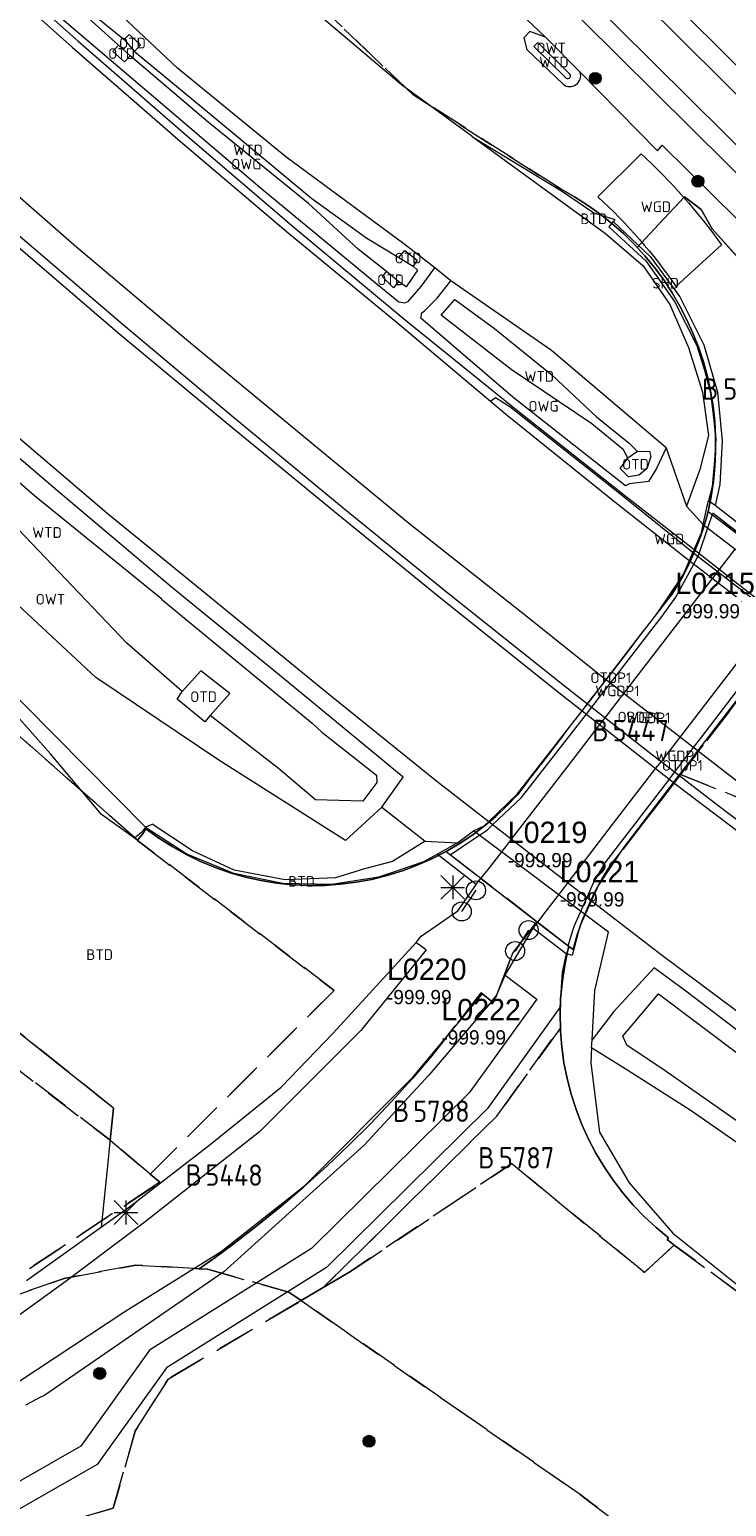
# Model space of a CAD drawing. Header units: metres. Extents: x 207644 to 210135, y 370459 to 373417.
# Tile 204 of 256: x 209208 to 209267, y 371926 to 372051. Entities that reach past the tile are written whole.
import ezdxf
from ezdxf.enums import TextEntityAlignment as Align

# ---------------------------------------------------------------- set-up
doc = ezdxf.new("R2010")
doc.units = ezdxf.units.M
doc.linetypes.add('HIDDEN2', pattern=[4.7625, 3.175, -1.5875])
for name, color, linetype in [('BTD', 7, 'Continuous'), ('CON_BxH150x325mm', 7, 'Continuous'), ('KAD_perceelnummer', 212, 'Continuous'), ('KAD_sectie', 212, 'Continuous'), ('KAD_Vastgesteld_Perceel', 212, 'Continuous'), ('NLV_afsluitstuk_lijn', 7, 'Continuous'), ('NNR_afsluitstuk_lijn', 7, 'Continuous'), ('NOD_afsluitstuk_lijn', 7, 'Continuous'), ('OBDP1', 7, 'Continuous'), ('OTD', 7, 'Continuous'), ('OTDP1', 7, 'Continuous'), ('OWG', 7, 'Continuous'), ('OWT', 7, 'Continuous'), ('SHD', 7, 'Continuous'), ('WGD', 7, 'Continuous'), ('WGDP1', 7, 'Continuous'), ('WTD', 7, 'Continuous')]:
    doc.layers.add(name, color=color, linetype=linetype)
for name, color, linetype, lineweight in [('GKL', 52, 'Continuous', 25), ('GMV', 7, 'Continuous', 25), ('GOBDP1', 7, 'Continuous', 25), ('GP1', 7, 'Continuous', 30), ('Q21_lantaarnpaal', 1, 'Continuous', 0), ('Q26_boom', 72, 'Continuous', 0)]:
    doc.layers.add(name, color=color, linetype=linetype, lineweight=lineweight)
doc.styles.add('ISO', font='isocpeur.ttf', dxfattribs={"height": 1})
doc.styles.add('ISOCP', font='ISOCP.shx', dxfattribs={"height": 1.8})

# ---------------------------------------------------------------- blocks, each defined once
blk = doc.blocks.new('ACMAP_ANN_TEMPLATE_Vastgesteld_Perceelnummer')
at = {"layer": 'KAD_perceelnummer', "style": 'ISOCP'}
blk.add_attdef('Perceelnummer', text='', height=1.8, dxfattribs=at).set_placement((0, 0), align=Align.MIDDLE)
at = {"layer": 'KAD_sectie', "style": 'ISOCP'}
blk.add_attdef('sectie', text='', height=1.8, dxfattribs=at).set_placement((-2.7, 0), align=Align.MIDDLE_RIGHT)
blk = doc.blocks.new('Q21')
for p, q in [((-1, 1), (0, 0)), ((-1, 0), (0, 0)), ((-1, -1), (0, 0)), ((0, 1), (0, 0)), ((0, 0), (1, 1)), ((0, 0), (1, 0)), ((0, 0), (0, -1)), ((0, 0), (1, -1))]:
    blk.add_line(p, q)
blk = doc.blocks.new('Q26')
blk.add_hatch(color=256).paths.add_polyline_path([(-0.45, -0.01, 1), (0.55, -0.01, 1)])
blk.add_circle((0.05, -0.01), 0.5)

msp = doc.modelspace()

# ---------------------------------------------------------------- linework, layer by layer
at = {"layer": 'CON_BxH150x325mm', "color": 253, "linetype": 'Continuous', "lineweight": 13}
for points in [[(209245.796, 371978.314), (209244.597, 371976.535)], [(209250.231, 371974.961), (209249.104, 371973.196)]]:
    msp.add_lwpolyline(points, dxfattribs=at)
at = {"layer": 'GKL', "color": 253, "linetype": 'Continuous', "lineweight": 13}
for points in [[(209239.522, 372046.118), (209232.273, 372052.28)], [(209245.444, 372041.799), (209239.522, 372046.118)], [(209245.444, 372041.799), (209256.695, 372033.624)], [(209256.695, 372033.624), (209259.871, 372030.904)], [(209259.871, 372030.904), (209262.113, 372027.643)], [(209262.113, 372027.643), (209263.698, 372024.024)], [(209263.698, 372024.024), (209264.882, 372020.256)], [(209217.983, 371983.623), (209179.691, 372022.336)], [(209264.882, 372020.256), (209265.377, 372016.593)], [(209265.377, 372016.593), (209264.641, 372013.748)], [(209264.641, 372013.748), (209263.516, 372010.645)], [(209217.983, 371983.623), (209218.549, 371983.892)], [(209221.936, 371981.643), (209218.549, 371983.892)], [(209225.451, 371980.02), (209221.936, 371981.643)], [(209241.513, 371982.443), (209238.778, 371980.736)], [(209238.778, 371980.736), (209236.431, 371980.127)], [(209229.753, 371979.2), (209225.451, 371980.02)], [(209233.972, 371979.353), (209229.753, 371979.2)], [(209236.431, 371980.127), (209233.972, 371979.353)], [(209255.537, 371965.09), (209255.459, 371963.75)], [(209255.459, 371963.75), (209256.191, 371957.942)], [(209256.191, 371957.942), (209258.696, 371953.684)], [(209258.696, 371953.684), (209262.373, 371949.431)], [(209262.373, 371949.431), (209270.082, 371943.284)]]:
    msp.add_lwpolyline(points, dxfattribs=at)
at = {"layer": 'GMV', "color": 253, "linetype": 'Continuous', "lineweight": 13}
for points in [[(209156.599, 372157.962), (209269.907, 372045.588)], [(209269.907, 372043.162), (209155.543, 372156.584)], [(209152.05, 372153.34), (209269.907, 372036.526)], [(209269.907, 372038.899), (209153.384, 372154.39)], [(209165.295, 372092.366), (209167.713, 372090.121), (209176.578, 372081.51), (209185.204, 372073.398), (209193.737, 372065.562), (209202.713, 372057.402), (209211.804, 372049.311), (209220.944, 372041.372), (209230.006, 372033.677), (209239.214, 372026.076), (209247.028, 372019.492)], [(209165.796, 372092.906), (209168.24, 372090.551), (209176.911, 372082.277), (209185.658, 372074.071), (209194.406, 372065.871), (209203.3, 372057.794), (209212.306, 372049.819), (209221.35, 372041.957), (209230.464, 372034.136), (209239.692, 372026.459), (209249.045, 372018.913), (209258.446, 372011.48), (209263.627, 372007.426), (209275.242, 371998.313), (209286.894, 371989.388), (209295.44, 371983.012), (209305.14, 371975.96), (209314.901, 371968.993), (209325.882, 371961.432), (209331.432, 371957.683), (209335.877, 371954.724)], [(209156.869, 372083.283), (209158.359, 372081.792), (209167.627, 372072.901), (209176.463, 372064.713), (209185.159, 372056.545), (209194.142, 372048.378), (209203.404, 372040.16), (209212.21, 372032.471), (209221.595, 372024.553), (209230.808, 372016.944), (209240.275, 372009.131), (209249.607, 372001.769), (209256.308, 371996.391), (209268.642, 371986.854), (209278.555, 371979.313), (209287.885, 371972.385), (209297.624, 371965.182), (209307.393, 371958.286), (209317.437, 371951.179), (209329.756, 371942.906), (209339.748, 371936.196)], [(209155.118, 372081.396), (209161.305, 372075.458), (209170.306, 372066.926), (209178.961, 372058.813), (209180.201, 372057.611), (209188.655, 372049.923), (209198.058, 372041.589), (209206.654, 372034.047), (209216.138, 372025.91), (209225.188, 372018.315), (209234.627, 372010.516), (209243.327, 372003.43), (209253.107, 371995.639), (209260.164, 371990.105), (209266.159, 371985.483), (209275.142, 371978.689), (209281.587, 371973.911), (209291.418, 371966.717), (209300.83, 371959.91), (209310.739, 371952.889), (209321.402, 371945.635), (209330.739, 371939.243), (209340.875, 371932.622)], [(209154.645, 372080.886), (209162.353, 372073.453), (209169.596, 372066.622), (209178.258, 372058.566), (209179.747, 372057.166), (209188.143, 372049.459), (209197.551, 372041.045), (209206.085, 372033.495), (209215.657, 372025.274), (209224.785, 372017.689), (209234.208, 372009.945), (209242.832, 372002.902), (209252.767, 371994.972), (209262.693, 371987.203), (209271.434, 371980.561), (209281.117, 371973.361), (209291.013, 371966.041), (209300.379, 371959.276), (209310.328, 371952.284), (209320.922, 371944.962), (209330.459, 371938.711), (209340.484, 371931.989)], [(209146.347, 372071.942), (209148.998, 372069.353), (209153.282, 372065.291), (209161.951, 372057.116), (209171.487, 372048.161), (209179.613, 372040.797), (209189.219, 372032.192), (209195.961, 372026.188), (209205.488, 372017.94), (209214.728, 372010.102), (209223.506, 372002.926), (209233.224, 371994.999), (209242.512, 371987.502), (209252.031, 371980.121), (209261.501, 371972.836), (209269.119, 371967.143), (209281.346, 371958.008), (209289.363, 371952.215), (209300.587, 371944.129), (209311.011, 371936.895), (209320.946, 371930.259), (209330.883, 371923.589), (209341.116, 371916.957)], [(209251.663, 372050.139), (209245.999, 372055.54)], [(209213.223, 372054.591), (209212.588, 372054.575), (209211.71, 372053.601), (209210.903, 372052.719), (209210.713, 372052.445), (209210.581, 372052.038), (209218.664, 372045.158), (209227.647, 372037.493), (209237.19, 372029.606), (209239.299, 372027.862), (209239.817, 372027.765), (209240.088, 372027.894), (209241.191, 372029.142), (209242.347, 372030.724)], [(209242.347, 372030.724), (209239.741, 372032.744), (209229.809, 372040.067), (209220.677, 372047.52), (209213.223, 372054.591)], [(209215.713, 372049.484), (209212.346, 372052.506), (209212.762, 372053.04), (209213.396, 372052.233), (209216.196, 372049.955)], [(209216.196, 372049.955), (209216.621, 372050.364), (209217.569, 372049.508), (209217.061, 372048.946)], [(209250.334, 372050.614), (209249.821, 372050.101)], [(209249.821, 372050.101), (209250.094, 372049.093)], [(209251.663, 372050.139), (209250.334, 372050.614)], [(209251.663, 372050.139), (209254.568, 372047.194)], [(209216.696, 372048.575), (209216.223, 372048.064), (209215.247, 372048.923), (209215.713, 372049.484)], [(209216.696, 372048.575), (209215.713, 372049.484)], [(209216.196, 372049.955), (209217.061, 372048.946)], [(209217.061, 372048.946), (209223.639, 372043.493), (209231.994, 372036.548), (209236.619, 372033.221), (209239.316, 372031.596)], [(209250.094, 372049.093), (209253.137, 372046.174)], [(209250.681, 372049.368), (209251.016, 372049.696)], [(209253.325, 372046.753), (209250.681, 372049.368)], [(209251.016, 372049.696), (209253.712, 372047.029)], [(209238.281, 372030.422), (209235.898, 372032.289), (209231.693, 372036.149), (209223.265, 372042.999), (209216.696, 372048.575)], [(209254.568, 372047.194), (209261.089, 372040.585)], [(209245.514, 372041.757), (209245.444, 372041.799)], [(209245.514, 372041.757), (209253.008, 372037.218)], [(209259.699, 372040.329), (209256.059, 372036.702)], [(209261.089, 372040.585), (209261.488, 372041.062)], [(209261.488, 372041.062), (209269.907, 372032.718)], [(209253.008, 372037.218), (209255.72, 372035.36)], [(209237.864, 371985.317), (209239.684, 371987.848), (209229.582, 371996.172), (209220.141, 372003.865), (209210.787, 372011.776), (209201.941, 372019.306), (209193.217, 372026.987), (209182.378, 372036.202), (209182.013, 372036.182), (209181.223, 372035.134), (209180.284, 372034.001)], [(209255.72, 372035.36), (209257.498, 372034.799)], [(209237.864, 371985.317), (209234.816, 371982.496), (209224.166, 371989.261), (209213.798, 371996.224), (209204.746, 372004.657), (209196.875, 372013.454), (209189.464, 372022.656), (209180.284, 372034.001)], [(209221.071, 371995.056), (209216.417, 371999.11), (209206.7, 372009.313), (209198.045, 372018.885), (209191.694, 372025.302), (209181.944, 372034.138), (209182.343, 372034.479), (209192.077, 372025.717), (209198.836, 372020.016), (209208.655, 372011.553), (209219.351, 372002.846), (209219.319, 372002.816), (209224.77, 371998.34), (209232.027, 371992.393), (209232.837, 371991.639), (209237.426, 371988.003), (209237.443, 371987.396), (209236.279, 371985.812), (209232.288, 371985.938), (209229.183, 371988.555), (209223.435, 371993.039)], [(209257.358, 372034.615), (209256.987, 372034.183)], [(209256.987, 372034.183), (209260.087, 372031.317)], [(209257.498, 372034.799), (209257.358, 372034.615)], [(209257.358, 372034.615), (209260.453, 372031.668)], [(209266.458, 372032.664), (209262.637, 372029.149)], [(209239.316, 372031.596), (209239.802, 372032.185), (209240.851, 372031.359), (209240.509, 372030.866)], [(209239.316, 372031.596), (209240.509, 372030.866)], [(209260.087, 372031.317), (209262.51, 372027.878)], [(209260.453, 372031.668), (209262.962, 372028.291)], [(209239.283, 372029.564), (209238.851, 372029.046), (209237.939, 372029.956), (209238.281, 372030.422)], [(209239.283, 372029.564), (209238.281, 372030.422)], [(209240.509, 372030.866), (209240.88, 372030.534), (209239.923, 372029.123), (209239.283, 372029.564)], [(209243.676, 372029.641), (209242.347, 372030.724)], [(209261.808, 372015.577), (209261, 372013.825), (209260.316, 372012.743), (209258.73, 372012.55), (209258.376, 372012.379), (209248.912, 372019.83), (209241.158, 372026.483), (209241.24, 372026.928), (209241.459, 372027.109), (209242.53, 372028.182), (209243.676, 372029.641)], [(209261.808, 372015.577), (209252.149, 372023.754), (209243.676, 372029.641)], [(209258.593, 372014.689), (209258.224, 372015.385), (209255.563, 372017.595), (209248.763, 372022.167), (209242.862, 372026.739), (209244.014, 372028.059), (209247.349, 372025.62), (209252.228, 372021.693), (209255.954, 372018.169), (209258.703, 372015.947), (209259.4, 372015.27)], [(209262.51, 372027.878), (209264.386, 372024.196)], [(209262.962, 372028.291), (209264.981, 372024.238)], [(209264.386, 372024.196), (209265.042, 372022.1)], [(209264.981, 372024.238), (209266.128, 372020.243)], [(209265.042, 372022.1), (209265.554, 372020.207)], [(209265.554, 372020.207), (209265.766, 372018.358)], [(209266.128, 372020.243), (209266.526, 372016.155)], [(209247.028, 372019.492), (209247.449, 372019.799), (209248.664, 372019.04), (209258.018, 372011.634), (209264.252, 372006.604), (209275.051, 371998.292), (209277.094, 371996.693), (209276.841, 371996.08)], [(209247.028, 372019.492), (209248.292, 372018.44), (209257.483, 372011.033), (209263.73, 372006.104), (209274.675, 371997.688), (209276.841, 371996.08)], [(209265.766, 372018.358), (209265.985, 372016.285)], [(209259.4, 372015.27), (209260.404, 372015.3), (209260.511, 372014.833), (209260.195, 372013.801), (209259.505, 372013.274), (209258.648, 372013.128), (209257.937, 372013.817), (209258.593, 372014.689)], [(209259.4, 372015.27), (209258.593, 372014.689)], [(209261.808, 372015.577), (209263.516, 372010.645)], [(209265.985, 372016.285), (209265.88, 372014.501)], [(209266.526, 372016.155), (209266.332, 372012.477)], [(209265.88, 372014.501), (209265.681, 372012.29)], [(209265.681, 372012.29), (209265.381, 372011.114)], [(209266.332, 372012.477), (209265.925, 372010.699)], [(209263.516, 372010.645), (209264.924, 372009.123)], [(209264.924, 372009.123), (209265.206, 372010.402)], [(209265.206, 372010.402), (209265.243, 372010.571)], [(209265.243, 372010.571), (209265.381, 372011.114)], [(209265.925, 372010.699), (209265.381, 372011.114)], [(209267.958, 372009.147), (209265.925, 372010.699)], [(209264.924, 372009.123), (209265.797, 372008.443)], [(209265.797, 372008.443), (209273.986, 372002.181)], [(209223.435, 371993.039), (209225.09, 371994.882), (209222.654, 371996.794), (209221.071, 371995.056)], [(209223.435, 371993.039), (209222.988, 371992.507), (209220.654, 371994.403), (209221.071, 371995.056)], [(209209.992, 371989.812), (209206.753, 371993.457)], [(209214.283, 371984.701), (209209.992, 371989.812)], [(209215.294, 371959.973), (209182.434, 371986.109)], [(209237.864, 371985.317), (209241.513, 371982.443)], [(209217.056, 371982.71), (209214.283, 371984.701)], [(209217.64, 371983.185), (209217.056, 371982.71)], [(209217.983, 371983.623), (209217.64, 371983.185)], [(209217.983, 371983.623), (209221.544, 371981.314)], [(209244.257, 371982.318), (209245.592, 371983.31)], [(209256.951, 371974.78), (209245.592, 371983.31)], [(209241.513, 371982.443), (209244.257, 371982.318)], [(209243.217, 371981.733), (209242.558, 371981.362)], [(209244.257, 371982.318), (209243.217, 371981.733)], [(209225.432, 371979.722), (209221.544, 371981.314)], [(209241.389, 371980.703), (209238.773, 371979.813)], [(209242.558, 371981.362), (209241.389, 371980.703)], [(209242.558, 371981.362), (209245.817, 371978.838)], [(209229.558, 371978.898), (209225.432, 371979.722)], [(209237.608, 371979.417), (209233.672, 371978.812)], [(209238.773, 371979.813), (209237.608, 371979.417)], [(209245.817, 371978.838), (209246.156, 371979.244)], [(209246.156, 371979.244), (209246.205, 371979.308)], [(209246.205, 371979.308), (209250.976, 371975.625)], [(209233.672, 371978.812), (209229.558, 371978.898)], [(209244.275, 371976.582), (209245.792, 371978.751)], [(209245.792, 371978.751), (209245.817, 371978.838)], [(209241.201, 371974.46), (209244.275, 371976.582)], [(209250.934, 371975.566), (209250.627, 371975.13)], [(209250.965, 371975.61), (209250.934, 371975.566)], [(209250.976, 371975.625), (209250.965, 371975.61)], [(209240.771, 371973.925), (209241.201, 371974.46)], [(209248.273, 371971.174), (209250.627, 371975.13)], [(209250.627, 371975.13), (209253.395, 371972.985)], [(209255.818, 371969.887), (209256.951, 371974.78)], [(209233.775, 371966.277), (209240.771, 371973.925)], [(209241.598, 371973.294), (209236.111, 371966.515)], [(209240.771, 371973.925), (209241.291, 371973.555)], [(209241.291, 371973.555), (209241.598, 371973.294)], [(209253.395, 371972.985), (209253.36, 371972.852)], [(209253.36, 371972.852), (209253.071, 371971.412)], [(209305.814, 371930.344), (209309.934, 371936.091), (209307.091, 371938.179), (209302.529, 371941.31), (209295.709, 371946.09), (209287.647, 371951.918), (209281.098, 371956.812), (209268.442, 371966.028), (209263.566, 371969.745), (209260.787, 371971.793), (209257.403, 371968.103), (209255.574, 371965.719)], [(209247.54, 371969.463), (209248.273, 371971.174)], [(209248.273, 371971.174), (209250.918, 371969.159)], [(209253.071, 371971.412), (209252.854, 371968.459)], [(209240.529, 371962.618), (209246.339, 371969.598)], [(209250.918, 371969.159), (209245.235, 371961.248)], [(209246.339, 371969.598), (209247.134, 371968.99)], [(209247.134, 371968.99), (209247.54, 371969.463)], [(209255.574, 371965.719), (209255.818, 371969.887)], [(209287.604, 371950.115), (209297.301, 371943.145), (209305.614, 371937.264), (209307.683, 371935.995), (209305.572, 371932.87), (209304.858, 371932.749), (209301.953, 371934.954), (209261.716, 371963.109), (209258.499, 371965.271), (209258.168, 371966.026), (209261.153, 371969.609), (209264.687, 371966.956), (209279.041, 371956.15), (209287.604, 371950.115)], [(209247.134, 371968.99), (209241.836, 371962.734)], [(209252.854, 371968.459), (209246.77, 371959.939)], [(209236.111, 371966.515), (209227.575, 371957.988)], [(209229.404, 371961.729), (209233.775, 371966.277)], [(209255.537, 371965.09), (209255.574, 371965.719)], [(209255.537, 371965.09), (209258.583, 371963.174), (209263.834, 371959.825), (209276.711, 371950.889), (209283.453, 371946.222), (209291.741, 371940.507), (209298.507, 371935.647), (209305.814, 371930.344)], [(209223.428, 371956.915), (209229.404, 371961.729)], [(209231.408, 371953.466), (209240.529, 371962.618)], [(209241.836, 371962.734), (209236.394, 371956.844)], [(209245.235, 371961.248), (209231.96, 371948.146)], [(209214.921, 371956.258), (209215.294, 371959.973)], [(209246.77, 371959.939), (209233.215, 371946.56)], [(209227.575, 371957.988), (209217.96, 371950.397)], [(209216.647, 371951.655), (209223.428, 371956.915)], [(209236.394, 371956.844), (209231.217, 371952.195)], [(209214.393, 371951.008), (209214.888, 371955.931)], [(209214.888, 371955.931), (209214.921, 371956.258)], [(209224.35, 371947.888), (209231.408, 371953.466)], [(209231.217, 371952.195), (209224.577, 371946.187)], [(209214.289, 371949.971), (209216.647, 371951.655)], [(209214.289, 371949.971), (209214.393, 371951.008)], [(209207.97, 371945.459), (209214.289, 371949.971)], [(209217.96, 371950.397), (209211.297, 371945.394)], [(209231.96, 371948.146), (209218.335, 371939.605)], [(209216.252, 371942.851), (209224.35, 371947.888)], [(209224.577, 371946.187), (209209.513, 371935.809)], [(209233.215, 371946.56), (209219.74, 371938.113)], [(209211.297, 371945.394), (209204.265, 371940.333)], [(209207.402, 371937.005), (209216.252, 371942.851)], [(209218.335, 371939.605), (209212.548, 371931.498)], [(209219.74, 371938.113), (209213.927, 371929.971)], [(209209.513, 371935.809), (209208.966, 371935.54)], [(209208.426, 371935.254), (209207.895, 371934.953)], [(209208.966, 371935.54), (209208.426, 371935.254)], [(209212.548, 371931.498), (209199.836, 371924.243)], [(209213.927, 371929.971), (209200.906, 371922.54)]]:
    msp.add_lwpolyline(points, dxfattribs=at)
for points in [[(209253.137, 372046.174, 0.7478334), (209254.568, 372047.194)], [(209253.325, 372046.753, 0.9843516), (209253.712, 372047.029)], [(209259.699, 372040.329, -0.0515775), (209266.458, 372032.664)], [(209256.059, 372036.702, -0.0565514), (209262.637, 372029.149)]]:
    msp.add_lwpolyline(points, format="xyb", dxfattribs=at)
at = {"layer": 'GOBDP1', "color": 253, "linetype": 'Continuous', "lineweight": 13}
for points in [[(209264.795, 372008.404), (209264.924, 372009.123)], [(209264.175, 372006.996), (209264.795, 372008.404)], [(209263.769, 372006.074), (209264.068, 372006.753)], [(209264.154, 372006.949), (209264.068, 372006.753)], [(209264.175, 372006.996), (209264.154, 372006.949)], [(209263.236, 372004.864), (209263.769, 372006.074)], [(209261.065, 372001.627), (209263.236, 372004.864)], [(209256.75, 371996.049), (209261.065, 372001.627)], [(209255.877, 371994.92), (209256.75, 371996.049)], [(209268.81, 371995.696), (209264.481, 371990.071)], [(209254.729, 371993.436), (209255.177, 371994.016)], [(209255.177, 371994.016), (209255.67, 371994.654)], [(209255.67, 371994.654), (209255.877, 371994.92)], [(209249.281, 371986.394), (209254.729, 371993.436)], [(209263.895, 371989.31), (209263.112, 371988.293)], [(209264.481, 371990.071), (209263.895, 371989.31)], [(209262.889, 371988.004), (209262.431, 371987.408)], [(209263.112, 371988.293), (209262.889, 371988.004)], [(209262.431, 371987.408), (209258.234, 371981.955)], [(209246.888, 371984.109), (209249.281, 371986.394)], [(209246.501, 371983.739), (209246.888, 371984.109)], [(209245.592, 371983.31), (209246.501, 371983.739)], [(209258.234, 371981.955), (209256.102, 371978.742)], [(209256.102, 371978.742), (209255.515, 371977.441)], [(209255.222, 371976.79), (209254.51, 371975.212)], [(209255.515, 371977.441), (209255.222, 371976.79)], [(209254.339, 371974.53), (209253.908, 371972.815)], [(209254.51, 371975.212), (209254.339, 371974.53)], [(209253.908, 371972.815), (209253.395, 371972.985)]]:
    msp.add_lwpolyline(points, dxfattribs=at)
at = {"layer": 'GP1', "color": 253, "linetype": 'Continuous', "lineweight": 13}
for points in [[(209265.312, 372008.821), (209265.731, 372010.053)], [(209268.376, 372008.02), (209265.731, 372010.053)], [(209264.582, 372006.676), (209265.312, 372008.821)], [(209264.49, 372006.421), (209264.505, 372006.449)], [(209264.505, 372006.449), (209264.582, 372006.676)], [(209266.296, 372005.332), (209267.622, 372007.047)], [(209262.633, 372002.99), (209264.145, 372005.784)], [(209264.145, 372005.784), (209264.49, 372006.421)], [(209266.15, 372005.143), (209266.296, 372005.332)], [(209262.024, 371999.805), (209265.714, 372004.578)], [(209265.714, 372004.578), (209266.15, 372005.143)], [(209261.473, 372001.391), (209262.633, 372002.99)], [(209257.124, 371995.76), (209261.473, 372001.391)], [(209270.452, 372000.935), (209265.324, 371994.268)], [(209258.246, 371994.892), (209262.024, 371999.805)], [(209256.485, 371994.933), (209257.124, 371995.76)], [(209264.805, 371991.235), (209268.453, 371996.003)], [(209255.546, 371993.726), (209256.485, 371994.933)], [(209256.671, 371992.844), (209258.246, 371994.892)], [(209265.324, 371994.268), (209262.977, 371991.234)], [(209249.627, 371986.113), (209255.097, 371993.148)], [(209255.097, 371993.148), (209255.546, 371993.726)], [(209256.225, 371992.264), (209256.671, 371992.844)], [(209253.974, 371989.337), (209256.225, 371992.264)], [(209262.336, 371990.405), (209261.637, 371989.502)], [(209262.977, 371991.234), (209262.336, 371990.405)], [(209262.534, 371988.277), (209264.124, 371990.347)], [(209264.124, 371990.347), (209264.805, 371991.235)], [(209248.799, 371982.628), (209253.974, 371989.337)], [(209261.379, 371989.168), (209260.927, 371988.584)], [(209261.637, 371989.502), (209261.379, 371989.168)], [(209260.927, 371988.584), (209257.643, 371984.339)], [(209262.079, 371987.683), (209262.534, 371988.277)], [(209256.667, 371980.634), (209262.079, 371987.683)], [(209247.235, 371983.84), (209249.627, 371986.113)], [(209257.643, 371984.339), (209253.531, 371978.967)], [(209244.659, 371981.994), (209246.779, 371983.407)], [(209246.779, 371983.407), (209247.235, 371983.84)], [(209243.622, 371981.302), (209244.659, 371981.994)], [(209246.934, 371980.21), (209248.39, 371982.098)], [(209248.39, 371982.098), (209248.799, 371982.628)], [(209246.205, 371979.308), (209243.622, 371981.302)], [(209255.698, 371978.952), (209256.667, 371980.634)], [(209246.205, 371979.308), (209246.934, 371980.21)], [(209253.111, 371978.419), (209251.685, 371976.556)], [(209253.531, 371978.967), (209253.111, 371978.419)], [(209255.149, 371977.723), (209255.698, 371978.952)], [(209254.09, 371975.355), (209255.149, 371977.723)], [(209251.685, 371976.556), (209250.976, 371975.625)], [(209250.976, 371975.625), (209253.562, 371973.628)], [(209253.931, 371974.836), (209254.09, 371975.355)], [(209253.562, 371973.628), (209253.931, 371974.836)]]:
    msp.add_lwpolyline(points, dxfattribs=at)
at = {"layer": 'KAD_Vastgesteld_Perceel', "color": 253, "linetype": 'HIDDEN2', "lineweight": 13}
for points in [[(209225.332, 372059.761), (209240.463, 372045.346), (209252.959, 372037.336), (209254.087, 372036.703), (209255.18, 372036.011), (209256.235, 372035.263), (209257.249, 372034.459), (209258.218, 372033.603), (209259.141, 372032.696), (209259.372, 372032.443), (209260.014, 372031.742), (209260.836, 372030.743), (209261.603, 372029.702), (209262.315, 372028.621), (209262.967, 372027.504), (209263.56, 372026.355), (209264.091, 372025.175), (209264.548, 372023.997), (209264.944, 372022.797), (209265.279, 372021.569), (209265.55, 372020.325), (209265.755, 372019.069), (209265.895, 372017.804), (209265.968, 372016.533), (209265.975, 372015.26), (209265.916, 372013.989), (209265.79, 372012.722), (209265.599, 372011.464), (209265.342, 372010.217), (209265.146, 372009.478), (209264.926, 372008.747), (209264.564, 372007.708), (209264.151, 372006.687), (209263.688, 372005.689), (209263.177, 372004.714), (209262.73, 372003.948), (209262.252, 372003.2), (209261.907, 372002.752), (209249.287, 371986.346), (209248.404, 371985.413), (209247.469, 371984.531), (209246.486, 371983.704), (209245.458, 371982.933), (209244.389, 371982.221), (209243.281, 371981.57), (209242.088, 371980.96), (209240.861, 371980.42), (209239.605, 371979.951), (209238.325, 371979.556), (209237.023, 371979.235), (209235.705, 371978.99), (209234.376, 371978.821), (209233.039, 371978.729), (209231.698, 371978.715), (209230.359, 371978.777), (209229.026, 371978.918), (209227.704, 371979.134), (209226.396, 371979.427), (209225.107, 371979.795), (209223.841, 371980.236), (209222.603, 371980.75), (209221.397, 371981.334), (209220.226, 371981.987), (209219.096, 371982.707), (209218.008, 371983.49), (209217.782, 371983.094), (209217.596, 371982.861), (209217.325, 371982.522), (209184.584, 372011.343)], [(209270.92, 372028.131), (209265.689, 372034.017), (209264.749, 372035.629), (209263.353, 372036.714), (209259.372, 372032.443), (209259.141, 372032.696), (209258.218, 372033.603), (209257.249, 372034.459), (209256.235, 372035.263), (209255.18, 372036.011), (209254.087, 372036.703), (209252.959, 372037.336), (209240.463, 372045.346), (209225.332, 372059.761)], [(209269.106, 372007.321), (209265.342, 372010.217), (209265.599, 372011.464), (209265.79, 372012.722), (209265.916, 372013.989), (209265.975, 372015.26), (209265.968, 372016.533), (209265.895, 372017.804), (209265.755, 372019.069), (209265.55, 372020.325), (209265.279, 372021.569), (209264.944, 372022.797), (209264.548, 372023.997), (209264.091, 372025.175), (209263.56, 372026.355), (209262.967, 372027.504), (209262.315, 372028.621), (209261.603, 372029.702), (209260.836, 372030.743), (209260.014, 372031.742), (209259.372, 372032.443), (209263.353, 372036.714), (209264.749, 372035.629), (209265.689, 372034.017), (209270.92, 372028.131)], [(209270.055, 371997.181), (209263.025, 371988.053), (209261.33, 371985.852), (209260.107, 371984.264), (209257.081, 371980.335), (209256.403, 371979.244), (209255.788, 371978.117), (209255.236, 371976.957), (209254.751, 371975.767), (209254.332, 371974.553), (209253.983, 371973.317), (209253.632, 371973.587), (209250.93, 371975.67), (209243.281, 371981.57), (209244.389, 371982.221), (209245.458, 371982.933), (209246.486, 371983.704), (209247.469, 371984.531), (209248.404, 371985.413), (209249.287, 371986.346), (209261.907, 372002.752), (209262.252, 372003.2), (209262.73, 372003.948), (209263.177, 372004.714), (209263.688, 372005.689), (209264.151, 372006.687), (209264.564, 372007.708), (209264.926, 372008.747), (209265.146, 372009.478), (209265.342, 372010.217), (209269.106, 372007.321)], [(209331.687, 371960.692), (209263.025, 371988.053), (209263.025, 371988.053), (209270.055, 371997.181)], [(209287.273, 371930.127), (209262.498, 371948.448), (209261.887, 371948.9), (209262.019, 371949.06), (209260.976, 371949.918), (209259.984, 371950.833), (209259.045, 371951.804), (209258.164, 371952.828), (209257.343, 371953.899), (209256.584, 371955.017), (209255.891, 371956.175), (209255.265, 371957.372), (209254.708, 371958.602), (209254.223, 371959.862), (209253.81, 371961.148), (209253.472, 371962.455), (209253.209, 371963.779), (209253.023, 371965.117), (209252.913, 371966.463), (209252.907, 371966.724), (209252.88, 371967.813), (209252.924, 371969.162), (209253.046, 371970.507), (209253.244, 371971.843), (209253.519, 371973.165), (209253.632, 371973.587), (209253.632, 371973.587), (209253.983, 371973.317), (209254.332, 371974.553), (209254.751, 371975.767), (209255.236, 371976.957), (209255.788, 371978.117), (209256.403, 371979.244), (209257.081, 371980.335), (209260.107, 371984.264), (209261.33, 371985.852), (209263.025, 371988.053), (209331.687, 371960.692)], [(209176.442, 371925.421), (209219.185, 371953.725), (209218.376, 371954.413), (209233.865, 371969.884), (209217.543, 371982.33), (209217.313, 371982.506), (209217.325, 371982.522), (209217.596, 371982.861), (209217.782, 371983.094), (209218.008, 371983.49), (209219.096, 371982.707), (209220.226, 371981.987), (209221.397, 371981.334), (209222.603, 371980.75), (209223.841, 371980.236), (209225.107, 371979.795), (209226.396, 371979.427), (209227.704, 371979.134), (209229.026, 371978.918), (209230.359, 371978.777), (209231.698, 371978.715), (209233.039, 371978.729), (209234.376, 371978.821), (209235.705, 371978.99), (209237.023, 371979.235), (209238.325, 371979.556), (209239.605, 371979.951), (209240.861, 371980.42), (209242.088, 371980.96), (209243.281, 371981.57), (209250.93, 371975.67), (209248.87, 371972.998), (209247.524, 371969.441), (209247.127, 371968.958), (209246.246, 371969.686), (209242.099, 371964.389), (209240.424, 371962.436), (209238.699, 371960.527), (209236.925, 371958.664), (209235.104, 371956.847), (209233.236, 371955.077), (209231.324, 371953.356), (209229.367, 371951.685), (209227.368, 371950.066), (209225.328, 371948.498), (209223.92, 371947.463), (209222.493, 371946.454), (209222.493, 371946.454), (209217.181, 371946.756), (209211.128, 371945.632), (209205.401, 371943.624)], [(209290.182, 371900.516), (209255.526, 371926.721), (209254.574, 371927.437), (209231.08, 371943.764), (209232.938, 371944.861), (209235.231, 371946.215), (209248.809, 371955.301), (209259.985, 371946.138), (209262.498, 371948.448), (209287.273, 371930.127)], [(209094.17, 371843.21), (209135.11, 371894.793), (209146.853, 371905.428), (209173.928, 371923.398), (209176.599, 371925.182), (209197.549, 371939.179), (209205.401, 371943.624), (209211.128, 371945.632), (209217.181, 371946.756), (209222.493, 371946.454), (209223.207, 371946.413), (209230.057, 371944.475), (209231.08, 371943.764), (209219.888, 371937.158), (209217.118, 371932.781), (209215.276, 371926.282), (209204.771, 371923.233), (209179.935, 371906.398), (209147.763, 371882.044), (209134.042, 371866.009)], [(209045.682, 371752.127), (209079.068, 371793.582), (209106.929, 371828.394), (209134.042, 371866.009), (209147.763, 371882.044), (209179.935, 371906.398), (209204.771, 371923.233), (209215.276, 371926.282), (209217.118, 371932.781), (209219.888, 371937.158), (209231.08, 371943.764), (209254.574, 371927.437), (209255.526, 371926.721), (209290.182, 371900.516), (209349.585, 371871.124), (209317.067, 371848.331), (209317.067, 371848.331), (209233.869, 371790.013), (209176.083, 371717.156)]]:
    msp.add_lwpolyline(points, dxfattribs=at)
for points in [[(209218.376, 371954.413), (209215.022, 371957.266), (209215.294, 371959.973), (209182.447, 371986.267), (209184.584, 372011.343), (209217.325, 371982.522), (209217.313, 371982.506), (209217.543, 371982.33), (209233.865, 371969.884), (209218.376, 371954.413)], [(209182.434, 371986.109), (209182.447, 371986.267), (209215.294, 371959.973), (209215.022, 371957.266), (209183.33, 371981.531), (209182.123, 371982.455), (209182.434, 371986.109)], [(209150.07, 371942.783), (209183.33, 371981.531), (209215.022, 371957.266), (209218.376, 371954.413), (209219.185, 371953.725), (209176.442, 371925.421), (209176.599, 371925.182), (209173.928, 371923.398), (209150.07, 371942.783)], [(209231.08, 371943.764), (209230.057, 371944.475), (209223.207, 371946.413), (209222.493, 371946.454), (209223.92, 371947.463), (209225.328, 371948.498), (209227.368, 371950.066), (209229.367, 371951.685), (209231.324, 371953.356), (209233.236, 371955.077), (209235.104, 371956.847), (209236.925, 371958.664), (209238.699, 371960.527), (209240.424, 371962.436), (209242.099, 371964.389), (209246.246, 371969.686), (209247.127, 371968.958), (209247.524, 371969.441), (209248.87, 371972.998), (209250.93, 371975.67), (209253.632, 371973.587), (209253.519, 371973.165), (209253.244, 371971.843), (209253.046, 371970.507), (209252.924, 371969.162), (209252.88, 371967.813), (209252.907, 371966.724), (209247.558, 371959.3), (209232.938, 371944.861), (209231.08, 371943.764)], [(209262.019, 371949.06), (209261.887, 371948.9), (209262.498, 371948.448), (209259.985, 371946.138), (209248.809, 371955.301), (209235.231, 371946.215), (209232.938, 371944.861), (209247.558, 371959.3), (209252.907, 371966.724), (209252.913, 371966.463), (209253.023, 371965.117), (209253.209, 371963.779), (209253.472, 371962.455), (209253.81, 371961.148), (209254.223, 371959.862), (209254.708, 371958.602), (209255.265, 371957.372), (209255.891, 371956.175), (209256.584, 371955.017), (209257.343, 371953.899), (209258.164, 371952.828), (209259.045, 371951.804), (209259.984, 371950.833), (209260.976, 371949.918), (209262.019, 371949.06)]]:
    msp.add_lwpolyline(points, close=True, dxfattribs=at)
at = {"layer": 'NOD_afsluitstuk_lijn', "color": 253, "lineweight": 13}
for centre in [(209245.8, 371978.31), (209244.6, 371976.53), (209250.23, 371974.96), (209249.1, 371973.2)]:
    msp.add_circle(centre, 0.8, dxfattribs=at)

# ---------------------------------------------------------------- block references
at = {"layer": 'KAD_Vastgesteld_Perceel', "color": 253, "linetype": 'HIDDEN2', "lineweight": 13}
ref = msp.add_blockref('ACMAP_ANN_TEMPLATE_Vastgesteld_Perceelnummer', (209268.904, 372020.514), dxfattribs=at)
ref.add_attrib('Perceelnummer', '5600', dxfattribs={"layer": 'KAD_perceelnummer', "lineweight": 13, "height": 1.8, "style": 'ISOCP'}).set_placement((209268.904, 372020.514), align=Align.MIDDLE)
ref.add_attrib('sectie', 'B', dxfattribs={"layer": 'KAD_sectie', "lineweight": 13, "height": 1.8, "style": 'ISOCP'}).set_placement((209266.204, 372020.514), align=Align.MIDDLE_RIGHT)
ref = msp.add_blockref('ACMAP_ANN_TEMPLATE_Vastgesteld_Perceelnummer', (209259.671, 371991.767), dxfattribs=at)
ref.add_attrib('Perceelnummer', '5447', dxfattribs={"layer": 'KAD_perceelnummer', "lineweight": 13, "height": 1.8, "style": 'ISOCP'}).set_placement((209259.671, 371991.767), align=Align.MIDDLE)
ref.add_attrib('sectie', 'B', dxfattribs={"layer": 'KAD_sectie', "lineweight": 13, "height": 1.8, "style": 'ISOCP'}).set_placement((209256.971, 371991.767), align=Align.MIDDLE_RIGHT)
ref = msp.add_blockref('ACMAP_ANN_TEMPLATE_Vastgesteld_Perceelnummer', (209242.893, 371959.717), dxfattribs=at)
ref.add_attrib('Perceelnummer', '5788', dxfattribs={"layer": 'KAD_perceelnummer', "lineweight": 13, "height": 1.8, "style": 'ISOCP'}).set_placement((209242.893, 371959.717), align=Align.MIDDLE)
ref.add_attrib('sectie', 'B', dxfattribs={"layer": 'KAD_sectie', "lineweight": 13, "height": 1.8, "style": 'ISOCP'}).set_placement((209240.193, 371959.717), align=Align.MIDDLE_RIGHT)
ref = msp.add_blockref('ACMAP_ANN_TEMPLATE_Vastgesteld_Perceelnummer', (209250.063, 371955.793), dxfattribs=at)
ref.add_attrib('Perceelnummer', '5787', dxfattribs={"layer": 'KAD_perceelnummer', "lineweight": 13, "height": 1.8, "style": 'ISOCP'}).set_placement((209250.063, 371955.793), align=Align.MIDDLE)
ref.add_attrib('sectie', 'B', dxfattribs={"layer": 'KAD_sectie', "lineweight": 13, "height": 1.8, "style": 'ISOCP'}).set_placement((209247.363, 371955.793), align=Align.MIDDLE_RIGHT)
ref = msp.add_blockref('ACMAP_ANN_TEMPLATE_Vastgesteld_Perceelnummer', (209225.44, 371954.336), dxfattribs=at)
ref.add_attrib('Perceelnummer', '5448', dxfattribs={"layer": 'KAD_perceelnummer', "lineweight": 13, "height": 1.8, "style": 'ISOCP'}).set_placement((209225.44, 371954.336), align=Align.MIDDLE)
ref.add_attrib('sectie', 'B', dxfattribs={"layer": 'KAD_sectie', "lineweight": 13, "height": 1.8, "style": 'ISOCP'}).set_placement((209222.74, 371954.336), align=Align.MIDDLE_RIGHT)
at = {"layer": 'Q21_lantaarnpaal', "color": 253}
for p in [(209243.843, 371978.558), (209216.338, 371951.187)]:
    msp.add_blockref('Q21', p, dxfattribs=at)
at = {"layer": 'Q26_boom', "color": 253}
for p in [(209255.796, 372046.686), (209264.43, 372038.022), (209214.085, 371937.645), (209236.748, 371931.938)]:
    msp.add_blockref('Q26', p, dxfattribs=at)

# ---------------------------------------------------------------- texts
at = {"layer": 'BTD', "color": 253, "linetype": 'Continuous', "lineweight": 13, "style": 'ISO'}
for p in [(209255.715, 372034.85), (209231.12, 371979.058), (209214.126, 371972.895)]:
    msp.add_text('BTD', height=0.9, dxfattribs=at).set_placement(p, align=Align.MIDDLE_CENTER)
at = {"layer": 'NLV_afsluitstuk_lijn', "color": 253, "lineweight": 13}
for p in [(209262.58, 372001.21), (209248.48, 371980.25), (209252.85, 371976.95), (209238.31, 371968.72), (209242.89, 371965.33)]:
    msp.add_text('-999.99', height=1.2, dxfattribs=at).set_placement(p)
at = {"layer": 'NNR_afsluitstuk_lijn', "color": 253, "lineweight": 13}
for s, p in [('L0215', (209262.58, 372003.25)), ('L0219', (209248.48, 371982.29)), ('L0221', (209252.85, 371978.99)), ('L0220', (209238.31, 371970.76)), ('L0222', (209242.89, 371967.37))]:
    msp.add_text(s, height=1.8, dxfattribs=at).set_placement(p)
at = {"layer": 'OBDP1', "color": 253, "linetype": 'Continuous', "lineweight": 13, "style": 'ISO'}
msp.add_text('OBDP1', height=0.9, dxfattribs=at).set_placement((209259.47, 371992.897), align=Align.MIDDLE_CENTER)
at = {"layer": 'OTD', "color": 253, "linetype": 'Continuous', "lineweight": 13, "style": 'ISO'}
for p in [(209216.883, 372049.641), (209215.972, 372048.765), (209240.084, 372031.545), (209238.611, 372029.712), (209259.224, 372014.185), (209222.872, 371994.612)]:
    msp.add_text('OTD', height=0.9, dxfattribs=at).set_placement(p, align=Align.MIDDLE_CENTER)
at = {"layer": 'OTDP1', "color": 253, "linetype": 'Continuous', "lineweight": 13, "style": 'ISO'}
for p in [(209257.151, 371996.204), (209263.179, 371988.825)]:
    msp.add_text('OTDP1', height=0.9, dxfattribs=at).set_placement(p, align=Align.MIDDLE_CENTER)
at = {"layer": 'OWG', "color": 253, "linetype": 'Continuous', "lineweight": 13, "style": 'ISO'}
for p in [(209226.464, 372039.451), (209251.483, 372019.072)]:
    msp.add_text('OWG', height=0.9, dxfattribs=at).set_placement(p, align=Align.MIDDLE_CENTER)
at = {"layer": 'OWT', "color": 253, "linetype": 'Continuous', "lineweight": 13, "style": 'ISO'}
for p in [(209252.128, 372049.232), (209209.984, 372002.821)]:
    msp.add_text('OWT', height=0.9, dxfattribs=at).set_placement(p, align=Align.MIDDLE_CENTER)
at = {"layer": 'SHD', "color": 253, "linetype": 'Continuous', "lineweight": 13, "style": 'ISO'}
msp.add_text('SHD', height=0.9, dxfattribs=at).set_placement((209261.757, 372029.43), align=Align.MIDDLE_CENTER)
at = {"layer": 'WGD', "color": 253, "linetype": 'Continuous', "lineweight": 13, "style": 'ISO'}
for p in [(209260.948, 372035.863), (209262.061, 372007.897)]:
    msp.add_text('WGD', height=0.9, dxfattribs=at).set_placement(p, align=Align.MIDDLE_CENTER)
at = {"layer": 'WGDP1', "color": 253, "linetype": 'Continuous', "lineweight": 13, "style": 'ISO'}
for p in [(209257.715, 371995.104), (209260.307, 371992.834), (209262.768, 371989.632)]:
    msp.add_text('WGDP1', height=0.9, dxfattribs=at).set_placement(p, align=Align.MIDDLE_CENTER)
at = {"layer": 'WTD', "color": 253, "linetype": 'Continuous', "lineweight": 13, "style": 'ISO'}
for p in [(209252.362, 372048.047), (209226.613, 372040.65), (209251.131, 372021.576), (209209.694, 372008.438)]:
    msp.add_text('WTD', height=0.9, dxfattribs=at).set_placement(p, align=Align.MIDDLE_CENTER)

doc.saveas('drawing.dxf')
